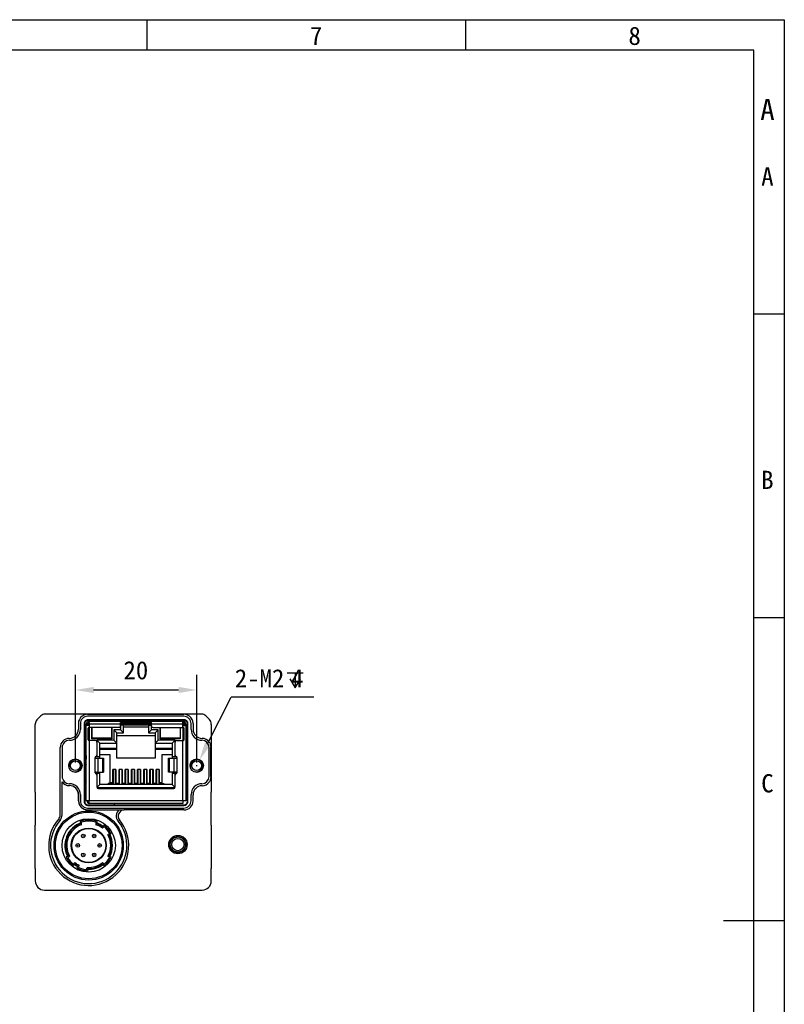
# Model space of a CAD drawing. Header units: millimetres. Extents: x 0 to 420, y 0 to 297.
# Tile 6 of 6: x 294 to 420, y 135 to 297. Entities that reach past the tile are written whole.
import ezdxf

# ---------------------------------------------------------------- set-up
doc = ezdxf.new("R2010")
doc.units = ezdxf.units.MM
doc.header["$LTSCALE"] = 23.1
doc.header["$PDMODE"] = 3
doc.header["$PDSIZE"] = 8
doc.layers.get('0').update_dxf_attribs({"linetype": 'CONTINUOUS'})
doc.layers.get('Defpoints').update_dxf_attribs({"linetype": 'CONTINUOUS'})
doc.layers.add('00_COMPONENTS', color=7, linetype='CONTINUOUS')
doc.layers.add('51__DRAFT_DIMS', color=7, linetype='CONTINUOUS')
doc.styles.get("Standard").update_dxf_attribs({"font": 'simfang.ttf'})
doc.styles.add('TEXTSTYLE_3', font='simfang.ttf')
doc.dimstyles.new('DIMSTYLE_3', dxfattribs={"dimtxt": 3, "dimasz": 3, "dimexe": 2.5, "dimexo": 0.5, "dimgap": 0.75, "dimtad": 1, "dimdsep": 46, "dimtxsty": 'Standard', "dimblk": '_FILLED', "dimblk1": '_FILLED', "dimblk2": '_FILLED', "dimcen": 0.09, "dimclrd": 8, "dimclre": 8, "dimclrt": 7, "dimazin": 2, "dimtp": 0.3, "dimtm": 0.3, "dimtfac": 1, "dimtofl": 0, "dimtmove": 0, "dimatfit": 3, "dimldrblk": '_FILLED', "dimfxl": 1, "dimtolj": 1, "dimarcsym": 0})

# ---------------------------------------------------------------- blocks, each defined once
blk = doc.blocks.new('_FILLED')
at = {"color": 0, "linetype": 'ByBlock'}
blk.add_solid([(0, 0), (-1, 0.167), (-1, -0.167)], dxfattribs=at)
blk = doc.blocks.new('*D10')
at = {"layer": '51__DRAFT_DIMS', "color": 8, "lineweight": -2}
for p, q in [((303.16, 174.56), (303.16, 189.03)), ((323.16, 174.56), (323.16, 189.03)), ((306.16, 186.53), (320.16, 186.53))]:
    blk.add_line(p, q, dxfattribs=at)
at = {"layer": 'Defpoints', "color": 0}
for p in [(323.16, 186.53), (303.16, 174.06), (323.16, 174.06)]:
    blk.add_point(p, dxfattribs=at)
at = {"layer": '51__DRAFT_DIMS', "color": 8, "linetype": 'ByBlock', "lineweight": -2, "xscale": 3, "yscale": 3, "zscale": 3, "rotation": 180}
blk.add_blockref('_FILLED', (303.16, 186.53), dxfattribs=at)
at = {"layer": '51__DRAFT_DIMS', "color": 8, "linetype": 'ByBlock', "lineweight": -2, "xscale": 3, "yscale": 3, "zscale": 3}
blk.add_blockref('_FILLED', (323.16, 186.53), dxfattribs=at)
at = {"layer": '51__DRAFT_DIMS', "color": 7, "insert": (313.13, 191.28), "char_height": 3, "attachment_point": 2, "line_spacing_factor": 0.9}
blk.add_mtext('\\A1;20', dxfattribs=at)

msp = doc.modelspace()

# ---------------------------------------------------------------- linework, layer by layer
at = {"color": 7}
for p, q in [((0, 297), (420, 297)), ((314.996, 291.996), (314.996, 296.996)), ((367.495, 291.996), (367.495, 296.996)), ((420, 297), (420, 0)), ((415, 292), (25, 292)), ((415, 5), (415, 292)), ((414.994, 248.497), (419.994, 248.497)), ((414.994, 198.497), (419.994, 198.497)), ((419.994, 148.498), (409.994, 148.498))]:
    msp.add_line(p, q, dxfattribs=at)
at = {"layer": '00_COMPONENTS', "color": 0}
for p, q in [((296.852, 181.649), (297.466, 182.263)), ((323.945, 182.556), (298.173, 182.556)), ((305.156, 182.519), (305.18, 182.495)), ((321.038, 182.495), (305.18, 182.495)), ((321.038, 182.195), (305.18, 182.195)), ((321.038, 182.495), (321.062, 182.519)), ((324.652, 182.263), (325.266, 181.649)), ((296.559, 180.942), (296.559, 180.842)), ((296.559, 169.664), (296.559, 180.842)), ((303.659, 181.016), (303.659, 180.056)), ((303.98, 180.995), (303.98, 180.035)), ((304.659, 168.055), (304.659, 181.057)), ((304.659, 181.057), (304.758, 181.057)), ((304.758, 168.055), (304.758, 181.057)), ((304.959, 180.651), (304.959, 180.901)), ((305.209, 180.901), (304.959, 180.901)), ((304.959, 168.301), (304.959, 180.651)), ((305.359, 180.651), (304.959, 180.651)), ((304.98, 181.043), (305.211, 180.974)), ((305.209, 180.651), (305.209, 180.951)), ((305.459, 180.951), (305.209, 180.951)), ((305.258, 181.656), (305.258, 181.557)), ((305.258, 181.656), (321.06, 181.656)), ((305.258, 181.557), (321.06, 181.557)), ((305.359, 181.145), (305.359, 181.391)), ((305.409, 181.151), (305.409, 180.665)), ((305.409, 181.151), (305.459, 181.151)), ((305.409, 180.284), (305.409, 178.269)), ((305.459, 181.401), (320.859, 181.401)), ((305.459, 180.751), (305.459, 181.391)), ((310.609, 180.901), (305.459, 180.901)), ((305.459, 180.751), (305.459, 180.351)), ((310.359, 180.351), (305.459, 180.351)), ((305.859, 178.501), (305.859, 180.351)), ((305.909, 178.6), (305.909, 180.351)), ((309.109, 180.351), (309.109, 178.6)), ((309.159, 180.351), (309.159, 178.501)), ((310.609, 180.601), (310.609, 181.151)), ((315.709, 181.151), (310.609, 181.151)), ((315.709, 180.951), (310.609, 180.951)), ((311.109, 180.648), (310.609, 180.751)), ((315.709, 180.751), (310.609, 180.751)), ((310.609, 180.601), (310.609, 179.951)), ((311.109, 179.451), (311.109, 180.648)), ((311.109, 180.451), (315.209, 180.451)), ((315.209, 180.648), (315.709, 180.751)), ((315.209, 180.648), (315.209, 179.451)), ((315.709, 180.601), (315.709, 181.151)), ((320.859, 180.901), (315.709, 180.901)), ((315.709, 179.951), (315.709, 180.601)), ((315.959, 180.351), (320.859, 180.351)), ((317.159, 178.501), (317.159, 180.351)), ((317.209, 178.6), (317.209, 180.351)), ((320.409, 180.351), (320.409, 178.6)), ((320.459, 180.351), (320.459, 178.501)), ((320.86, 181.393), (320.859, 181.391)), ((320.859, 180.751), (320.859, 181.391)), ((320.859, 181.151), (320.909, 181.151)), ((321.109, 180.951), (320.859, 180.951)), ((320.859, 180.351), (320.859, 180.751)), ((320.909, 180.665), (320.909, 181.151)), ((320.909, 181.151), (320.959, 181.151)), ((320.909, 178.269), (320.909, 180.284)), ((320.959, 181.151), (320.919, 181.151)), ((320.959, 181.151), (320.959, 181.391)), ((320.959, 180.651), (321.359, 180.651)), ((321.06, 181.656), (321.06, 181.557)), ((321.339, 181.043), (321.108, 180.975)), ((321.109, 180.951), (321.109, 180.651)), ((321.109, 180.901), (321.359, 180.901)), ((321.359, 180.901), (321.359, 180.651)), ((321.359, 180.651), (321.359, 168.301)), ((321.56, 181.057), (321.56, 168.055)), ((321.659, 181.057), (321.56, 181.057)), ((321.659, 181.057), (321.659, 168.055)), ((322.238, 180.035), (322.238, 180.995)), ((322.559, 181.016), (322.559, 180.056)), ((325.559, 180.842), (325.559, 180.942)), ((325.559, 180.842), (325.559, 169.664)), ((305.209, 180.101), (305.209, 178.451)), ((305.209, 180.101), (305.334, 180.101)), ((305.859, 178.601), (305.909, 178.716)), ((305.859, 178.601), (305.909, 178.601)), ((309.109, 178.6), (305.909, 178.6)), ((309.159, 178.601), (309.109, 178.716)), ((309.159, 178.601), (309.109, 178.601)), ((309.509, 179.951), (309.509, 178.261)), ((310.009, 179.451), (309.509, 179.951)), ((310.609, 179.951), (309.509, 179.951)), ((310.009, 175.301), (310.009, 179.451)), ((310.009, 179.451), (311.109, 179.451)), ((316.309, 178.951), (310.009, 178.951)), ((311.109, 179.451), (310.609, 179.951)), ((315.209, 179.451), (315.709, 179.951)), ((315.209, 179.451), (316.309, 179.451)), ((316.809, 179.951), (315.709, 179.951)), ((316.309, 179.451), (316.809, 179.951)), ((316.309, 179.451), (316.309, 175.301)), ((316.809, 178.261), (316.809, 179.951)), ((317.159, 178.601), (317.209, 178.716)), ((317.159, 178.601), (317.209, 178.601)), ((320.409, 178.6), (317.209, 178.6)), ((320.459, 178.601), (320.409, 178.716)), ((320.409, 178.601), (320.459, 178.601)), ((320.984, 180.101), (321.109, 180.101)), ((321.109, 178.451), (321.109, 180.101)), ((300.659, 165.933), (300.659, 177.056)), ((300.68, 177.035), (300.659, 177.056)), ((300.98, 177.035), (300.98, 172.278)), ((305.334, 178.451), (305.209, 178.451)), ((305.459, 178.201), (305.459, 168.301)), ((306.454, 178.201), (305.459, 178.201)), ((309.159, 178.501), (305.859, 178.501)), ((306.704, 178.261), (306.704, 177.951)), ((307.204, 177.761), (306.704, 178.261)), ((309.509, 178.261), (306.704, 178.261)), ((306.704, 177.951), (306.704, 175.791)), ((307.204, 175.301), (307.204, 177.761)), ((307.204, 177.761), (310.009, 177.761)), ((307.204, 176.951), (310.009, 176.951)), ((310.009, 177.761), (309.509, 178.261)), ((316.309, 177.761), (316.809, 178.261)), ((316.309, 177.761), (319.114, 177.761)), ((316.309, 176.951), (319.114, 176.951)), ((319.614, 178.261), (316.809, 178.261)), ((320.459, 178.501), (317.159, 178.501)), ((319.114, 177.761), (319.614, 178.261)), ((319.114, 177.761), (319.114, 175.301)), ((319.614, 177.951), (319.614, 178.261)), ((319.614, 175.791), (319.614, 177.951)), ((319.864, 178.201), (320.859, 178.201)), ((320.859, 168.301), (320.859, 178.201)), ((321.109, 178.451), (320.984, 178.451)), ((325.197, 172.277), (325.197, 177.035)), ((325.521, 177.059), (325.497, 177.035)), ((325.497, 172.277), (325.497, 177.035)), ((304.951, 175.722), (304.951, 175.129)), ((306.415, 172.876), (306.415, 175.426)), ((306.523, 175.551), (307.204, 175.551)), ((306.601, 175.301), (307.805, 175.301)), ((306.704, 175.791), (306.704, 175.551)), ((306.848, 175.301), (306.848, 173.001)), ((310.009, 176.701), (307.204, 176.701)), ((307.204, 175.901), (308.839, 175.901)), ((307.704, 173.001), (307.704, 175.301)), ((307.805, 175.301), (307.805, 173.001)), ((308.839, 175.901), (308.839, 171.201)), ((316.309, 175.301), (310.009, 175.301)), ((319.114, 176.701), (316.309, 176.701)), ((317.479, 171.201), (317.479, 175.901)), ((317.479, 175.901), (319.114, 175.901)), ((318.514, 173.001), (318.514, 175.301)), ((318.514, 175.301), (319.718, 175.301)), ((318.614, 175.301), (318.614, 173.001)), ((319.114, 175.551), (319.796, 175.551)), ((319.47, 173.001), (319.47, 175.301)), ((319.614, 175.551), (319.614, 175.791)), ((319.903, 175.426), (319.903, 172.876)), ((304.951, 174.273), (304.951, 174.17)), ((300.672, 172.269), (300.68, 172.278)), ((307.204, 172.751), (306.523, 172.751)), ((306.601, 173.001), (307.805, 173.001)), ((306.704, 172.751), (306.704, 172.511)), ((306.704, 172.511), (306.704, 170.551)), ((307.204, 170.951), (307.204, 173.001)), ((309.339, 171.101), (309.339, 173.427)), ((309.839, 173.427), (309.339, 173.427)), ((309.379, 173.427), (309.379, 170.951)), ((309.799, 170.951), (309.799, 173.427)), ((309.839, 173.427), (309.839, 171.101)), ((310.359, 171.101), (310.359, 173.427)), ((310.859, 173.427), (310.359, 173.427)), ((310.359, 173.141), (310.375, 173.102)), ((310.399, 173.427), (310.399, 170.951)), ((310.819, 173.427), (310.819, 170.951)), ((310.844, 173.102), (310.859, 173.141)), ((310.859, 173.427), (310.859, 171.101)), ((311.379, 171.101), (311.379, 173.427)), ((311.879, 173.427), (311.379, 173.427)), ((311.419, 173.427), (311.419, 170.951)), ((311.839, 170.951), (311.839, 173.427)), ((311.879, 173.427), (311.879, 171.101)), ((312.399, 171.101), (312.399, 173.427)), ((312.899, 173.427), (312.399, 173.427)), ((312.399, 173.141), (312.415, 173.102)), ((312.439, 173.427), (312.439, 170.951)), ((312.859, 173.427), (312.859, 170.951)), ((312.884, 173.102), (312.899, 173.141)), ((312.899, 173.427), (312.899, 171.101)), ((313.419, 171.101), (313.419, 173.427)), ((313.919, 173.427), (313.419, 173.427)), ((313.459, 173.427), (313.459, 170.951)), ((313.879, 170.951), (313.879, 173.427)), ((313.919, 173.427), (313.919, 171.101)), ((314.439, 171.101), (314.439, 173.427)), ((314.939, 173.427), (314.439, 173.427)), ((314.439, 173.141), (314.455, 173.102)), ((314.479, 173.427), (314.479, 170.951)), ((314.899, 173.427), (314.899, 170.951)), ((314.924, 173.102), (314.939, 173.141)), ((314.939, 173.427), (314.939, 171.101)), ((315.459, 171.101), (315.459, 173.427)), ((315.959, 173.427), (315.459, 173.427)), ((315.499, 173.427), (315.499, 170.951)), ((315.919, 170.951), (315.919, 173.427)), ((315.959, 173.427), (315.959, 171.101)), ((316.479, 171.101), (316.479, 173.427)), ((316.979, 173.427), (316.479, 173.427)), ((316.479, 173.141), (316.495, 173.102)), ((316.519, 173.427), (316.519, 170.951)), ((316.939, 173.427), (316.939, 170.951)), ((316.964, 173.102), (316.979, 173.141)), ((316.979, 173.427), (316.979, 171.101)), ((319.718, 173.001), (318.514, 173.001)), ((319.114, 173.001), (319.114, 170.951)), ((319.796, 172.751), (319.114, 172.751)), ((319.614, 172.511), (319.614, 172.751)), ((319.614, 170.551), (319.614, 172.511)), ((325.497, 172.277), (325.521, 172.253)), ((300.972, 165.933), (300.972, 171.375)), ((302.18, 170.778), (302.175, 170.772)), ((304.959, 171.64), (304.758, 171.439)), ((304.758, 171.389), (304.959, 171.188)), ((307.204, 170.951), (306.719, 170.466)), ((306.725, 170.451), (319.593, 170.451)), ((319.114, 170.951), (307.204, 170.951)), ((308.559, 170.951), (308.559, 171.101)), ((309.359, 171.101), (308.559, 171.101)), ((309.339, 171.201), (308.839, 171.201)), ((309.339, 171.801), (309.379, 171.801)), ((309.359, 171.101), (309.359, 170.951)), ((309.379, 171.101), (309.359, 171.101)), ((309.799, 171.801), (309.839, 171.801)), ((310.399, 171.101), (309.799, 171.101)), ((311.419, 171.101), (310.819, 171.101)), ((311.379, 171.801), (311.419, 171.801)), ((311.839, 171.801), (311.879, 171.801)), ((312.439, 171.101), (311.839, 171.101)), ((313.459, 171.101), (312.859, 171.101)), ((313.419, 171.801), (313.459, 171.801)), ((313.879, 171.801), (313.919, 171.801)), ((314.479, 171.101), (313.879, 171.101)), ((315.499, 171.101), (314.899, 171.101)), ((315.459, 171.801), (315.499, 171.801)), ((315.919, 171.801), (315.959, 171.801)), ((316.519, 171.101), (315.919, 171.101)), ((316.959, 171.101), (317.759, 171.101)), ((316.959, 170.951), (316.959, 171.101)), ((317.479, 171.201), (316.979, 171.201)), ((317.759, 171.101), (317.759, 170.951)), ((319.114, 170.951), (319.599, 170.466)), ((296.559, 169.664), (296.559, 164.248)), ((303.675, 168.272), (303.675, 169.272)), ((303.68, 169.278), (303.68, 168.278)), ((303.98, 169.278), (303.98, 168.278)), ((306.954, 170.301), (319.364, 170.301)), ((322.238, 168.278), (322.238, 169.278)), ((322.559, 168.256), (322.559, 169.256)), ((325.559, 164.248), (325.559, 169.664)), ((304.659, 168.055), (304.758, 168.055)), ((304.959, 168.301), (305.459, 168.301)), ((305.258, 167.456), (305.258, 167.555)), ((321.06, 167.555), (305.258, 167.555)), ((321.06, 167.456), (305.258, 167.456)), ((305.41, 167.824), (305.459, 167.982)), ((305.459, 167.801), (305.459, 168.301)), ((305.459, 168.301), (320.859, 168.301)), ((320.859, 167.801), (305.459, 167.801)), ((309.559, 167.801), (309.559, 167.555)), ((320.859, 168.301), (321.359, 168.301)), ((320.859, 168.301), (320.859, 167.801)), ((321.06, 167.456), (321.06, 167.555)), ((321.559, 168.315), (321.359, 168.315)), ((321.659, 168.055), (321.56, 168.055)), ((305.175, 166.772), (310.378, 166.772)), ((305.18, 167.078), (321.038, 167.078)), ((311.21, 166.756), (311.21, 166.769)), ((321.059, 166.756), (311.21, 166.756)), ((321.038, 166.778), (321.059, 166.756)), ((296.559, 157.106), (296.559, 164.248)), ((303.959, 164.866), (303.959, 164.466)), ((304.159, 164.327), (304.159, 164.722)), ((306.559, 164.722), (306.559, 164.327)), ((306.759, 164.466), (306.759, 164.866)), ((307.628, 163.986), (307.923, 164.233)), ((307.926, 163.974), (307.634, 163.729)), ((325.559, 164.248), (325.559, 157.106)), ((304.959, 163.752), (304.959, 163.706)), ((304.959, 163.706), (305.759, 163.706)), ((305.759, 163.706), (305.759, 163.753)), ((308.826, 162.902), (308.534, 162.656)), ((308.785, 162.607), (309.08, 162.854)), ((301.933, 159.206), (301.638, 158.959)), ((301.892, 158.911), (302.184, 159.156)), ((308.826, 158.911), (308.534, 159.156)), ((308.785, 159.206), (309.08, 158.959)), ((302.792, 157.839), (303.084, 158.084)), ((303.09, 157.827), (302.795, 157.58)), ((303.528, 157.548), (303.428, 157.177)), ((303.664, 157.284), (303.762, 157.652)), ((307.628, 157.827), (307.923, 157.58)), ((307.926, 157.839), (307.634, 158.084)), ((296.559, 157.106), (296.559, 155.056)), ((305.016, 156.921), (305.115, 157.29)), ((305.266, 157.083), (305.167, 156.711)), ((325.559, 155.056), (325.559, 157.106)), ((298.059, 153.556), (324.059, 153.556))]:
    msp.add_line(p, q, dxfattribs=at)
for centre, radius in [((303.159, 174.056), 1.1), ((303.159, 174.056), 0.8), ((323.159, 174.056), 1.1), ((323.159, 174.056), 0.8), ((305.359, 160.906), 5.705), ((305.359, 160.906), 5.5), ((305.359, 160.906), 4.4), ((305.359, 160.906), 2.875), ((305.359, 160.906), 2.8), ((304.459, 162.465), 0.3), ((304.459, 162.465), 0.0452), ((306.259, 162.465), 0.3), ((306.259, 162.465), 0.0452), ((320.059, 161.056), 1.513), ((320.059, 161.056), 1.311), ((320.059, 161.056), 1.25), ((303.559, 160.906), 0.3), ((303.559, 160.906), 0.0452), ((307.159, 160.906), 0.3), ((307.159, 160.906), 0.0452), ((320.059, 161.056), 1.01), ((304.459, 159.348), 0.3), ((304.459, 159.348), 0.0452), ((306.259, 159.348), 0.3), ((306.259, 159.348), 0.0452)]:
    msp.add_circle(centre, radius, dxfattribs=at)
for centre, radius, start, end in [((305.18, 180.995), 1.2, 89.99978, 180.00022), ((321.038, 180.995), 1.2, 359.99978, 90.00022), ((305.459, 180.901), 0.5, 93.35823, 180), ((305.409, 180.951), 0.2, 90, 180), ((305.359, 180.751), 0.1, 270, 360), ((305.417, 181.18), 0.221, 85.13842, 86.69289), ((310.359, 180.601), 0.25, 270, 360), ((315.959, 180.601), 0.25, 180, 270), ((320.859, 180.901), 0.5, 0, 90), ((320.959, 180.751), 0.1, 180.00067, 270), ((320.909, 180.951), 0.2, 0, 90), ((302.159, 177.056), 1.5, 89.99974, 180.00025), ((302.159, 180.056), 1.5, 269.99472, 359.21165), ((302.18, 180.035), 1.8, 269.99699, 0.00079), ((302.167, 180.056), 1.492, 359.20645, 359.99984), ((324.038, 180.035), 1.8, 179.99916, 269.23623), ((302.18, 177.035), 1.2, 89.9976, 180.00022), ((306.454, 177.951), 0.25, 0, 90), ((319.864, 177.951), 0.25, 90, 180), ((323.998, 177.035), 1.2, 359.99974, 89.2357), ((305.084, 174.946), 0.787, 99.12519, 114.44619), ((306.54, 175.426), 0.125, 103.30883, 180), ((306.454, 175.791), 0.25, 283.30883, 360), ((319.864, 175.791), 0.25, 180, 256.69117), ((319.778, 175.426), 0.125, 0, 76.69117), ((321.234, 174.946), 0.787, 65.53517, 80.84177), ((303.159, 174.056), 1, 255, 195), ((305.209, 174.701), 0.5, 120, 154.46), ((305.209, 174.701), 0.5, 205.54, 240), ((305.084, 174.946), 0.787, 245.55381, 260.87481), ((321.109, 174.701), 0.5, 25.59263, 60), ((321.109, 174.701), 0.5, 300, 334.40737), ((321.234, 174.946), 0.787, 279.15823, 294.46483), ((323.159, 174.056), 1, 255, 195), ((302.18, 172.278), 1.2, 179.99978, 270.0024), ((306.54, 172.876), 0.125, 180, 256.69117), ((306.454, 172.511), 0.25, 0, 76.69117), ((309.589, 171.626), 0.457, 117.28269, 123.08313), ((309.589, 171.626), 0.457, 56.78033, 62.58981), ((310.282, 173.065), 0.1, 320.84373, 21.80141), ((310.299, 172.441), 0.1, 0, 53.01353), ((310.919, 172.441), 0.1, 126.98685, 180), ((310.936, 173.065), 0.1, 158.19859, 219.15678), ((311.629, 171.626), 0.457, 117.3009, 123.10264), ((311.629, 171.626), 0.457, 56.79983, 62.60802), ((312.322, 173.065), 0.1, 320.84373, 21.80141), ((312.339, 172.441), 0.1, 0, 53.01353), ((312.959, 172.441), 0.1, 126.98685, 180), ((312.976, 173.065), 0.1, 158.19859, 219.15678), ((313.669, 171.626), 0.457, 117.31911, 123.12215), ((313.669, 171.626), 0.457, 56.81934, 62.62624), ((314.362, 173.065), 0.1, 320.84373, 21.80141), ((314.379, 172.441), 0.1, 0, 53.01353), ((314.999, 172.441), 0.1, 126.98685, 180), ((315.016, 173.065), 0.1, 158.19859, 219.15678), ((315.709, 171.626), 0.457, 117.33733, 123.14165), ((315.709, 171.626), 0.457, 56.83884, 62.64446), ((316.402, 173.065), 0.1, 320.84373, 21.80141), ((316.419, 172.441), 0.1, 0, 53.01353), ((317.039, 172.441), 0.1, 126.98685, 180), ((317.056, 173.065), 0.1, 158.19859, 219.15678), ((319.864, 172.511), 0.25, 103.30883, 180), ((319.778, 172.876), 0.125, 283.30883, 360), ((323.998, 172.277), 1.2, 270.7643, 0.00026), ((302.175, 172.272), 1.5, 216.70622, 269.9994), ((302.175, 169.272), 1.5, 0.20906, 90.00526), ((302.18, 169.278), 1.8, 359.99916, 90.00297), ((302.181, 169.278), 1.5, 359.99795, 90.00419), ((306.954, 170.551), 0.25, 180, 270), ((319.364, 170.551), 0.25, 270, 360), ((324.038, 169.278), 1.8, 90.76372, 180.00079), ((302.184, 169.272), 1.491, 0.00001, 0.21125), ((305.18, 168.278), 1.2, 179.99978, 270.00022), ((305.559, 168.301), 0.5, 180, 258.47555), ((305.559, 168.301), 0.25, 180, 246.41844), ((321.038, 168.278), 1.2, 269.99978, 0.00022), ((299.659, 165.933), 1, 318.59038, 360), ((299.659, 165.933), 1.313, 318.59038, 360), ((311.21, 165.756), 1.313, 129.3291, 219.6546), ((311.21, 165.756), 1, 90, 219.6546), ((305.359, 160.906), 6.6, 138.59038, 39.6546), ((305.359, 160.906), 6.287, 138.59038, 39.6546), ((305.359, 160.906), 3.925, 107.80186, 209.7263), ((305.359, 160.906), 3.825, 111.46957, 206.39066), ((305.359, 160.906), 3.625, 109.3312, 208.86567), ((305.359, 160.906), 4.2, 70.5284, 109.47084), ((305.359, 160.906), 4, 72.54202, 107.45723), ((305.359, 160.906), 3.925, 50.27294, 72.19738), ((305.359, 160.906), 3.625, 51.13358, 70.66804), ((305.359, 160.906), 3.825, 53.60858, 68.52968), ((305.359, 160.906), 4.2, 27.626, 52.37325), ((305.359, 160.906), 4, 29.92096, 50.07828), ((305.359, 160.906), 3.625, 331.13358, 28.86567), ((305.359, 160.906), 3.925, 330.27294, 29.7263), ((305.359, 160.906), 3.825, 333.60858, 26.39066), ((305.359, 160.906), 4.2, 207.626, 232.37325), ((305.359, 160.906), 4, 209.92096, 230.07828), ((305.359, 160.906), 3.925, 230.27294, 244.7263), ((305.359, 160.906), 3.625, 231.13358, 243.86567), ((305.359, 160.906), 3.825, 233.60858, 241.39066), ((305.359, 160.906), 3.925, 265.27294, 309.7263), ((305.359, 160.906), 3.625, 266.13358, 308.86567), ((305.359, 160.906), 3.825, 268.60858, 306.39066), ((305.359, 160.906), 4.2, 307.626, 332.37325), ((305.359, 160.906), 4, 309.92096, 330.07828), ((305.359, 160.906), 4.2, 242.626, 267.37325), ((305.359, 160.906), 4, 244.92096, 265.07828)]:
    msp.add_arc(centre, radius, start, end, dxfattribs=at)
for centre, major_axis, ratio, start_param, end_param in [((298.173, 181.556), (0.707, -0.707), 0.9999239, 2.3562326, 3.1415927), ((305.159, 181.016), (1.061, -1.061), 0.9999239, 2.9968192, 3.9269527), ((321.059, 181.016), (1.061, 1.061), 0.9999239, -0.7853601, 0.1447735), ((323.945, 181.556), (0.707, 0.707), 0.9999239, 0, 0.7853601), ((297.559, 180.942), (0.707, -0.707), 0.9999239, -3.0677367, -2.3562326), ((297.559, 180.942), (-0.707, 0.707), 0.9999239, 0, 0.073856), ((305.603, 180.101), (0.289, 0), 0.8660254, 1.5707963, 2.0943951), ((320.715, 180.101), (0.289, 0), 0.8660254, 1.0471976, 1.2774907), ((324.559, 180.942), (0.707, 0.707), 0.9999239, -0.7853601, 0), ((324.059, 180.056), (1.061, 1.061), 0.9999239, 8.6394179, 10.196795), ((324.019, 177.056), (-1.061, -1.061), 0.9999239, 2.9968192, 3.9136097), ((305.603, 178.451), (0.289, 0), 0.8660254, -2.0943951, -1.8641019), ((320.715, 178.451), (0.289, 0), 0.8660254, -1.5707963, -1.0471976), ((324.059, 169.256), (1.061, -1.061), 0.9999239, 8.6527609, 10.210138), ((324.019, 172.256), (-1.061, 1.061), 0.9999239, 2.3695756, 3.2863661), ((305.175, 168.272), (1.061, 1.061), 0.9999239, -3.9269527, -2.3562326), ((321.059, 168.256), (-1.061, 1.061), 0.9999239, -3.9269527, -2.3562326), ((298.059, 155.056), (1.5, 0), 0.9999619, -3.1415927, -1.5707963), ((324.059, 155.056), (1.5, 0), 0.9999619, -1.5707963, 0)]:
    msp.add_ellipse(centre, major_axis=major_axis, ratio=ratio, start_param=start_param, end_param=end_param, dxfattribs=at)
for points, knots in [([(305.156, 182.519), (305.002, 182.518), (304.682, 182.467), (304.394, 182.316), (304.262, 182.219)], [0, 0, 0, 0, 0.4863307, 1, 1, 1, 1]), ([(321.956, 182.219), (321.824, 182.316), (321.536, 182.467), (321.216, 182.518), (321.062, 182.519)], [0, 0, 0, 0, 0.5136893, 1, 1, 1, 1]), ([(304.659, 181.057), (304.659, 181.135), (304.69, 181.293), (304.824, 181.493), (305.024, 181.625), (305.181, 181.656), (305.258, 181.656)], [0, 0, 0, 0, 0.2503629, 0.5009209, 0.7523043, 1, 1, 1, 1]), ([(304.758, 181.057), (304.758, 181.122), (304.784, 181.254), (304.896, 181.421), (305.063, 181.531), (305.194, 181.557), (305.258, 181.557)], [0, 0, 0, 0, 0.2503639, 0.5009209, 0.7523033, 1, 1, 1, 1]), ([(305.459, 180.351), (305.426, 180.351), (305.359, 180.341), (305.273, 180.287), (305.22, 180.201), (305.209, 180.134), (305.209, 180.101)], [0, 0, 0, 0, 0.2531335, 0.499899, 0.7468836, 1, 1, 1, 1]), ([(305.459, 181.391), (305.459, 181.394), (305.453, 181.397), (305.445, 181.399), (305.439, 181.4), (305.436, 181.4)], [0, 0, 0, 0, 0.3184229, 0.6103904, 1, 1, 1, 1]), ([(321.109, 180.101), (321.109, 180.134), (321.098, 180.201), (321.045, 180.287), (320.959, 180.341), (320.892, 180.351), (320.859, 180.351)], [0, 0, 0, 0, 0.2531486, 0.5001386, 0.746913, 1, 1, 1, 1]), ([(320.888, 181.4), (320.882, 181.4), (320.873, 181.399), (320.863, 181.396), (320.86, 181.394), (320.86, 181.393)], [0, 0, 0, 0, 0.6576445, 0.864355, 1, 1, 1, 1]), ([(321.06, 181.656), (321.138, 181.656), (321.296, 181.625), (321.495, 181.491), (321.628, 181.291), (321.659, 181.134), (321.659, 181.057)], [0, 0, 0, 0, 0.2503629, 0.5009209, 0.7523043, 1, 1, 1, 1]), ([(321.06, 181.557), (321.125, 181.557), (321.257, 181.531), (321.423, 181.419), (321.534, 181.253), (321.56, 181.122), (321.56, 181.057)], [0, 0, 0, 0, 0.2503639, 0.5009209, 0.7523033, 1, 1, 1, 1]), ([(305.209, 178.451), (305.209, 178.418), (305.22, 178.351), (305.273, 178.265), (305.359, 178.211), (305.426, 178.201), (305.459, 178.201)], [0, 0, 0, 0, 0.2531486, 0.5001386, 0.746913, 1, 1, 1, 1]), ([(320.859, 178.201), (320.892, 178.201), (320.959, 178.211), (321.045, 178.265), (321.098, 178.351), (321.109, 178.418), (321.109, 178.451)], [0, 0, 0, 0, 0.2531335, 0.499899, 0.7468836, 1, 1, 1, 1]), ([(325.521, 177.059), (325.521, 177.214), (325.469, 177.534), (325.319, 177.822), (325.221, 177.953)], [0, 0, 0, 0, 0.4863307, 1, 1, 1, 1]), ([(306.415, 175.426), (306.415, 175.416), (306.42, 175.395), (306.436, 175.368), (306.458, 175.346), (306.493, 175.323), (306.541, 175.306), (306.581, 175.301), (306.601, 175.301)], [0, 0, 0, 0, 0.1273241, 0.2547534, 0.3821135, 0.5088494, 0.7584303, 1, 1, 1, 1]), ([(319.718, 175.301), (319.737, 175.301), (319.778, 175.306), (319.825, 175.323), (319.86, 175.346), (319.883, 175.368), (319.899, 175.395), (319.903, 175.416), (319.903, 175.426)], [0, 0, 0, 0, 0.241566, 0.4911513, 0.6178925, 0.7452645, 0.8726854, 1, 1, 1, 1]), ([(306.601, 173.001), (306.581, 173.001), (306.541, 172.996), (306.493, 172.979), (306.458, 172.957), (306.436, 172.935), (306.42, 172.907), (306.415, 172.886), (306.415, 172.876)], [0, 0, 0, 0, 0.241566, 0.4911513, 0.6178925, 0.7452645, 0.8726854, 1, 1, 1, 1]), ([(319.903, 172.876), (319.903, 172.886), (319.899, 172.907), (319.883, 172.935), (319.86, 172.957), (319.825, 172.979), (319.778, 172.996), (319.737, 173.001), (319.718, 173.001)], [0, 0, 0, 0, 0.1273241, 0.2547534, 0.3821135, 0.5088494, 0.7584303, 1, 1, 1, 1]), ([(325.221, 171.359), (325.319, 171.49), (325.469, 171.778), (325.521, 172.098), (325.521, 172.253)], [0, 0, 0, 0, 0.5136893, 1, 1, 1, 1]), ([(303.68, 168.278), (303.68, 168.18), (303.7, 167.983), (303.814, 167.607), (304.092, 167.189), (304.509, 166.911), (304.886, 166.797), (305.082, 166.778), (305.18, 166.778)], [0, 0, 0, 0, 0.1252985, 0.250625, 0.5000232, 0.74938, 0.8746935, 1, 1, 1, 1]), ([(305.258, 167.456), (305.18, 167.456), (305.022, 167.488), (304.822, 167.622), (304.69, 167.821), (304.659, 167.978), (304.659, 168.055)], [0, 0, 0, 0, 0.2507353, 0.5013642, 0.7531341, 1, 1, 1, 1]), ([(305.258, 167.555), (305.193, 167.555), (305.061, 167.582), (304.894, 167.693), (304.784, 167.86), (304.758, 167.991), (304.758, 168.055)], [0, 0, 0, 0, 0.2507363, 0.5013642, 0.753133, 1, 1, 1, 1]), ([(321.56, 168.055), (321.56, 167.99), (321.534, 167.858), (321.422, 167.691), (321.255, 167.581), (321.124, 167.555), (321.06, 167.555)], [0, 0, 0, 0, 0.2507363, 0.5013642, 0.753133, 1, 1, 1, 1]), ([(321.659, 168.055), (321.659, 167.977), (321.628, 167.819), (321.493, 167.619), (321.294, 167.487), (321.137, 167.456), (321.06, 167.456)], [0, 0, 0, 0, 0.2507353, 0.5013642, 0.7531341, 1, 1, 1, 1]), ([(310.378, 166.772), (310.452, 166.772), (310.729, 166.772), (311.007, 166.77), (311.21, 166.769)], [0, 0, 0, 0, 0.2655247, 1, 1, 1, 1])]:
    msp.add_open_spline(points, degree=3, knots=knots, dxfattribs=at)
at = {"layer": '51__DRAFT_DIMS', "color": 0}
for p, q in [((338.087, 189.378), (340.687, 189.378)), ((339.387, 189.378), (339.387, 186.878)), ((323.069, 174.056), (323.249, 174.056)), ((323.159, 173.966), (323.159, 174.146))]:
    msp.add_line(p, q, dxfattribs=at)
at = {"layer": '51__DRAFT_DIMS', "color": 8}
for p in [(324.952, 177.632), (342.461, 185.329)]:
    msp.add_line(p, (328.813, 185.329), dxfattribs=at)
at = {"layer": '51__DRAFT_DIMS', "color": 0}
msp.add_lwpolyline([(338.487, 188.378), (339.387, 186.878), (340.287, 188.378)], dxfattribs=at)

# ---------------------------------------------------------------- block references
at = {"layer": '51__DRAFT_DIMS', "color": 8, "xscale": 3, "yscale": 3, "zscale": 3, "rotation": 243.3650602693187}
msp.add_blockref('_FILLED', (323.607, 174.95), dxfattribs=at)

# ---------------------------------------------------------------- texts
at = {"color": 3, "style": 'TEXTSTYLE_3'}
for s, p in [('7', (341.814, 292.843)), ('8', (394.313, 292.843)), ('A', (416.196, 269.652)), ('B', (416.196, 219.652)), ('C', (416.196, 169.653))]:
    msp.add_text(s, height=3, dxfattribs=at).set_placement(p)
at = {"color": 3}
msp.add_text('A', height=3.5, dxfattribs=at).set_placement((416.031, 280.448))
at = {"layer": '51__DRAFT_DIMS', "color": 0, "insert": (329.438, 189.954), "char_height": 3, "attachment_point": 1, "line_spacing_factor": 0.9}
msp.add_mtext('\\A1;2-M2{\\Fgdt|c0; }4', dxfattribs=at)

# ---------------------------------------------------------------- dimensions: what is measured, and where the dimension line sits
at = {"layer": '51__DRAFT_DIMS', "color": 4}
dim = msp.add_linear_dim(base=(323.159, 186.527), p1=(303.159, 174.056), p2=(323.159, 174.056), dimstyle='DIMSTYLE_3', dxfattribs=at)
dim.commit()
dim.dimension.update_dxf_attribs({"geometry": '*D10', "text_midpoint": (313.133, 186.527), "dimtype": 160})

doc.saveas('drawing.dxf')
